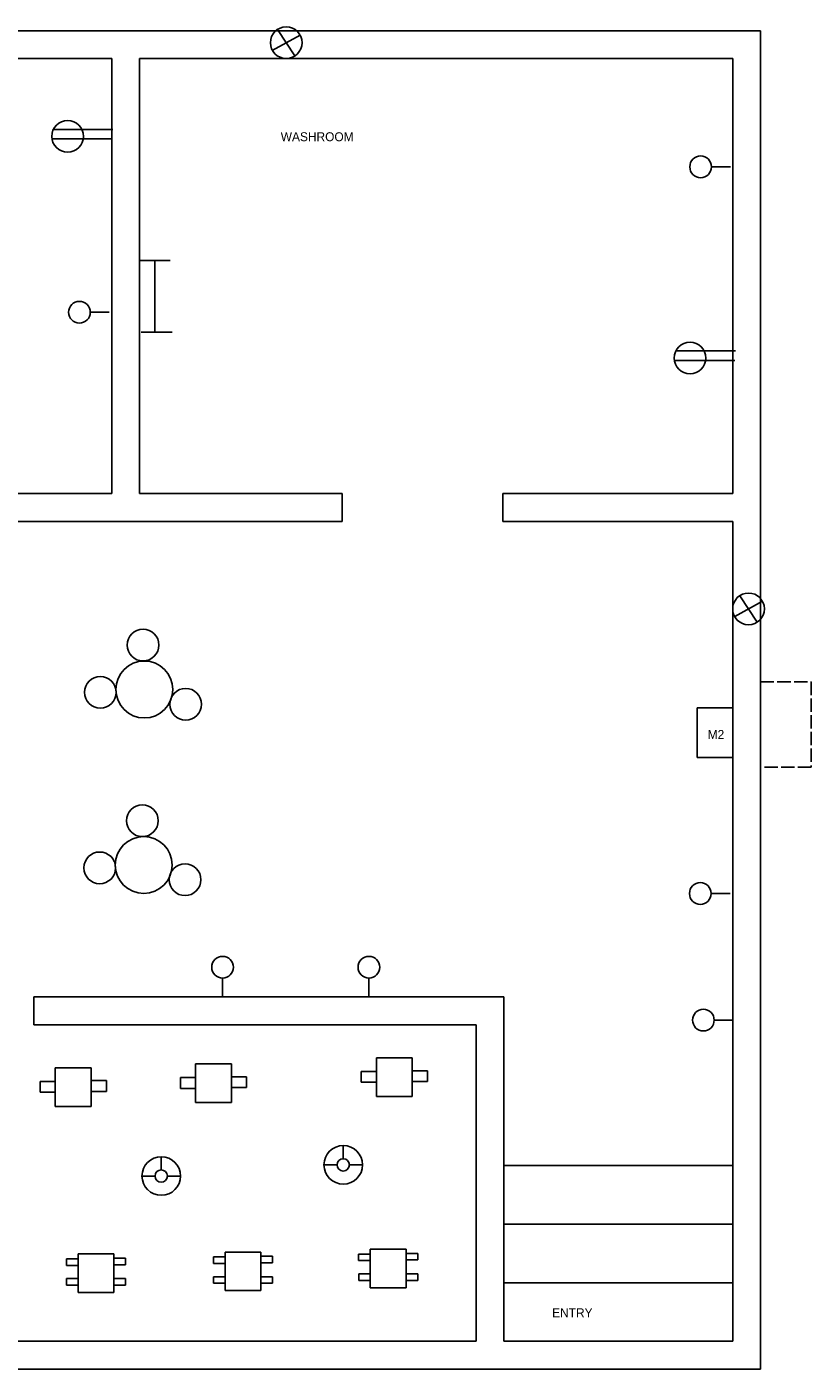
# Model space of a CAD drawing. Header units: inches. Extents: x -460 to 1200, y -1097 to 174.
# Tile 2 of 2: x 497 to 1200, y -1097 to 107. Entities that reach past the tile are written whole.
import ezdxf

# ---------------------------------------------------------------- set-up
doc = ezdxf.new("R2010")
doc.units = ezdxf.units.IN
doc.header["$MEASUREMENT"] = 0
doc.linetypes.add('ACAD_ISO02W100', pattern=[15, 12, -3])

msp = doc.modelspace()

# ---------------------------------------------------------------- linework, layer by layer
for p, q in [((-45.2, 103.4), (1154.8, 103.4)), ((717, 85.8), (742, 99.5)), ((721.6, 104.5), (737.4, 80.9)), ((1154.8, 103.4), (1154.8, -1096.6)), ((-20.3, 78.5), (573.1, 78.5)), ((573.1, -311.6), (573.1, 78.5)), ((598.1, -311.6), (598.1, 78.5)), ((598.1, 78.5), (1129.8, 78.5)), ((1129.8, 78.5), (1129.8, -311.6)), ((520.7, 15), (574.1, 15)), ((519.4, 6.4), (573.5, 6.4)), ((1110.8, -18.6), (1127.9, -18.6)), ((598.1, -102.6), (625.5, -102.6)), ((611.8, -102.6), (611.8, -167.4)), ((553.8, -149), (570.9, -149)), ((599.5, -166.7), (627.4, -166.7)), ((1077.6, -192.3), (1131.7, -192.3)), ((1078.9, -183.7), (1132.3, -183.7)), ((573.1, -311.6), (317.8, -311.6)), ((598.1, -311.6), (779.7, -311.6)), ((779.7, -311.6), (779.7, -336.5)), ((923.7, -311.6), (1129.8, -311.6)), ((923.7, -311.6), (923.7, -336.5)), ((598.1, -336.5), (317.8, -336.5)), ((598.1, -336.5), (779.7, -336.5)), ((923.7, -336.5), (1129.8, -336.5)), ((1129.8, -336.5), (1129.8, -1071.6)), ((1131.6, -421.8), (1156.5, -408.1)), ((1136.1, -403.1), (1151.9, -426.8)), ((1129.8, -503.6), (1098.1, -503.6)), ((1098.1, -503.6), (1098.1, -548.1)), ((1098.1, -548.1), (1129.8, -548.1)), ((1110.6, -670.1), (1127.6, -670.1)), ((672.5, -745.9), (672.5, -762.9)), ((803.7, -745.9), (803.7, -762.9)), ((503.4, -762.9), (503.4, -787.9)), ((503.4, -762.9), (924.6, -762.9)), ((924.6, -762.9), (924.6, -1071.6)), ((503.4, -787.9), (899.7, -787.9)), ((899.7, -787.9), (899.7, -1071.6)), ((1113.2, -783.6), (1130.2, -783.6)), ((810.4, -817.5), (842.5, -817.5)), ((810.4, -852), (810.4, -817.5)), ((842.5, -817.5), (842.5, -852)), ((522.5, -826.4), (554.6, -826.4)), ((522.5, -861), (522.5, -826.4)), ((554.6, -826.4), (554.6, -861)), ((648.3, -822.9), (680.4, -822.9)), ((648.3, -857.5), (648.3, -822.9)), ((680.4, -822.9), (680.4, -857.5)), ((810.4, -829.6), (796.8, -829.6)), ((796.8, -829.6), (796.8, -839.3)), ((856.2, -829), (842.5, -829)), ((856.2, -838.7), (856.2, -829)), ((522.5, -838.6), (508.9, -838.6)), ((508.9, -838.6), (508.9, -848.3)), ((568.3, -837.9), (554.6, -837.9)), ((568.3, -847.6), (568.3, -837.9)), ((648.3, -835.1), (634.6, -835.1)), ((634.6, -835.1), (634.6, -844.8)), ((694, -834.4), (680.4, -834.4)), ((694, -844.1), (694, -834.4)), ((796.8, -839.3), (810.4, -839.3)), ((842.5, -838.7), (856.2, -838.7)), ((508.9, -848.3), (522.5, -848.3)), ((554.6, -847.6), (568.3, -847.6)), ((634.6, -844.8), (648.3, -844.8)), ((680.4, -844.1), (694, -844.1)), ((842.5, -852), (810.4, -852)), ((554.6, -861), (522.5, -861)), ((680.4, -857.5), (648.3, -857.5)), ((780.7, -896.1), (780.7, -907.9)), ((617.5, -906.1), (617.5, -917.8)), ((775.1, -913.4), (763.4, -913.4)), ((786.2, -913.4), (797.9, -913.4)), ((924.6, -914), (1129.8, -914)), ((611.9, -923.4), (600.2, -923.4)), ((623, -923.4), (634.7, -923.4)), ((924.6, -966.5), (1129.8, -966.5)), ((542.9, -997.7), (532.4, -997.7)), ((532.4, -997.7), (532.4, -1003.5)), ((542.9, -993.2), (575, -993.2)), ((542.9, -1027.8), (542.9, -993.2)), ((575, -993.2), (575, -1027.8)), ((585.5, -997), (575, -997)), ((585.5, -1002.9), (585.5, -997)), ((674.8, -996), (664.3, -996)), ((664.3, -996), (664.3, -1001.8)), ((674.8, -991.6), (706.8, -991.6)), ((674.8, -1026.1), (674.8, -991.6)), ((706.8, -991.6), (706.8, -1026.1)), ((717.3, -995.4), (706.8, -995.4)), ((717.3, -1001.2), (717.3, -995.4)), ((804.9, -993.5), (794.4, -993.5)), ((794.4, -993.5), (794.4, -999.3)), ((804.9, -989), (837, -989)), ((804.9, -1023.6), (804.9, -989)), ((837, -989), (837, -1023.6)), ((847.5, -992.8), (837, -992.8)), ((837, -998.6), (847.5, -998.6)), ((847.5, -998.6), (847.5, -992.8)), ((532.4, -1003.5), (542.9, -1003.5)), ((575, -1002.9), (585.5, -1002.9)), ((664.3, -1001.8), (674.8, -1001.8)), ((706.8, -1001.2), (717.3, -1001.2)), ((794.4, -999.3), (804.9, -999.3)), ((543.1, -1015.4), (532.6, -1015.4)), ((532.6, -1015.4), (532.6, -1021.2)), ((532.6, -1021.2), (543.1, -1021.2)), ((585.5, -1015.4), (575, -1015.4)), ((575, -1021.2), (585.5, -1021.2)), ((585.5, -1021.2), (585.5, -1015.4)), ((674.9, -1013.7), (664.4, -1013.7)), ((664.4, -1013.7), (664.4, -1019.5)), ((664.4, -1019.5), (674.9, -1019.5)), ((717.3, -1013.7), (706.8, -1013.7)), ((706.8, -1019.5), (717.3, -1019.5)), ((717.3, -1019.5), (717.3, -1013.7)), ((805.1, -1011.2), (794.5, -1011.2)), ((794.5, -1011.2), (794.5, -1017)), ((794.5, -1017), (805.1, -1017)), ((847.5, -1011.2), (837, -1011.2)), ((837, -1017), (847.5, -1017)), ((847.5, -1017), (847.5, -1011.2)), ((924.6, -1019.1), (1129.8, -1019.1)), ((575, -1027.8), (542.9, -1027.8)), ((706.8, -1026.1), (674.8, -1026.1)), ((837, -1023.6), (804.9, -1023.6)), ((-20.3, -1071.6), (899.7, -1071.6)), ((924.6, -1071.6), (1129.8, -1071.6)), ((-45.2, -1096.6), (1154.8, -1096.6))]:
    msp.add_line(p, q)
at = {"linetype": 'ACAD_ISO02W100'}
for p, q in [((1154.8, -480.2), (1200.2, -480.2)), ((1200.2, -480.2), (1200.2, -556.9)), ((1200.2, -556.9), (1154.8, -556.9))]:
    msp.add_line(p, q, dxfattribs=at)
for centre, radius in [((729.5, 92.7), 14.2), ((533.5, 8.7), 14.2), ((1101.1, -18.6), 9.73), ((544.1, -149), 9.73), ((1091.6, -190), 14.2), ((1144, -414.9), 14.2), ((601.2, -447.4), 14.2), ((602.3, -487.2), 25.5), ((562.9, -489.7), 14.2), ((639.4, -500.4), 14.2), ((600.6, -604.9), 14.2), ((601.8, -644.6), 25.5), ((562.4, -647.1), 14.2), ((638.9, -657.8), 14.2), ((1100.8, -670.1), 9.73), ((672.5, -736.2), 9.73), ((803.7, -736.2), 9.73), ((1103.5, -783.6), 9.73), ((780.7, -913.4), 17.3), ((617.5, -923.4), 17.3), ((780.7, -913.4), 5.52), ((617.5, -923.4), 5.52)]:
    msp.add_circle(centre, radius)

# ---------------------------------------------------------------- texts
at = {"char_height": 8, "attachment_point": 1}
for s, insert, width in [('WASHROOM', (724.6, 12.4), 238.79), ('M2', (1107.4, -523.5), 16.473), ('ENTRY', (967.9, -1042), 113.623)]:
    msp.add_mtext(s, dxfattribs=dict(at, insert=insert, width=width))

doc.saveas('drawing.dxf')
